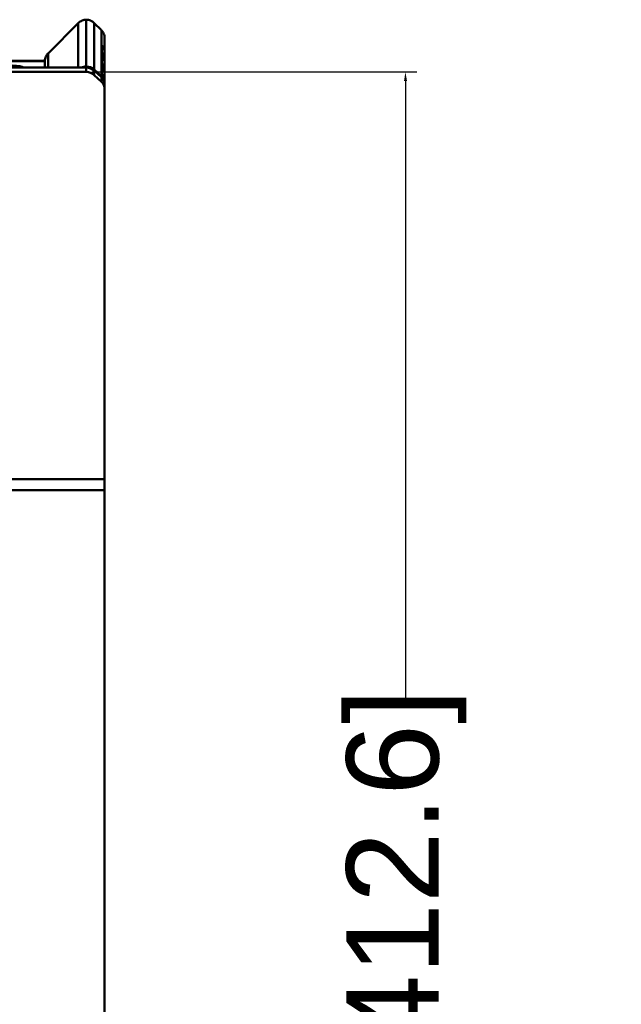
# Model space of a CAD drawing. Header units: inches. Extents: x 0.8 to 72.9, y -5.1 to 48.7.
# Tile 204 of 237: x 66.4 to 72.9, y 13.5 to 24.1. Entities that reach past the tile are written whole.
import ezdxf

# ---------------------------------------------------------------- set-up
doc = ezdxf.new("R2010")
doc.units = ezdxf.units.IN
doc.header["$MEASUREMENT"] = 0
for name, color, linetype, lineweight in [('Dimensions(ROSSANSI)', 7, 'Continuous', 25), ('Visible Edges(ROSSANSI)', 7, 'Continuous', 50), ('Visible Tangent Edges(ROSSANSI)', 7, 'Continuous', 50)]:
    doc.layers.add(name, color=color, linetype=linetype, lineweight=lineweight)
doc.styles.add('DEFAULT-ROSSANSI', font='arial.ttf')
doc.dimstyles.new('DEFAULT-ROSSANSI', dxfattribs={"dimtxt": 1, "dimasz": 0.098425, "dimexe": 0.125, "dimexo": 0.0625, "dimgap": 0.031496, "dimtad": 0, "dimtih": 1, "dimtoh": 1, "dimrnd": 1e-08, "dimzin": 0, "dimdsep": 46, "dimtxsty": 'DEFAULT-ROSSANSI', "dimcen": 0.09, "dimdle": 0.393701, "dimclrd": 7, "dimclre": 7, "dimclrt": 179, "dimadec": 0, "dimazin": 0, "dimtfac": 1, "dimtofl": 0, "dimtmove": 0, "dimatfit": 3, "dimfxl": 1, "dimtolj": 1, "dimtzin": 0, "dimlwd": 25, "dimlwe": 25, "dimarcsym": 0})

# ---------------------------------------------------------------- blocks, each defined once
blk = doc.blocks.new('*D8')
at = {"layer": 'Defpoints', "color": 0}
for p in [(67.103, 23.565), (67.103, 7.322), (70.567, 7.322)]:
    blk.add_point(p, dxfattribs=at)
at = {"layer": 'Dimensions(ROSSANSI)', "color": 7, "lineweight": 25}
for p, q in [((67.165, 23.565), (70.692, 23.565)), ((70.567, 23.466), (70.567, 16.671)), ((70.567, 7.42), (70.567, 8.695)), ((67.165, 7.322), (70.692, 7.322))]:
    blk.add_line(p, q, dxfattribs=at)
at = {"layer": 'Dimensions(ROSSANSI)', "color": 7}
for points in [[(70.551, 23.466), (70.584, 23.466), (70.567, 23.565)], [(70.551, 7.42), (70.584, 7.42), (70.567, 7.322)]]:
    blk.add_solid(points, dxfattribs=at)
at = {"layer": 'Dimensions(ROSSANSI)', "color": 179, "lineweight": 25, "insert": (69.926, 8.726), "char_height": 1, "attachment_point": 1, "rotation": 90, "style": 'DEFAULT-ROSSANSI'}
blk.add_mtext('\\A1;16.24 [412.6]', dxfattribs=at)

msp = doc.modelspace()

# ---------------------------------------------------------------- linework, layer by layer
at = {"layer": 'Visible Edges(ROSSANSI)'}
for p, q in [((67.104, 23.625), (67.104, 24.132)), ((66.694, 23.77), (67.018, 24.095)), ((67.191, 24.095), (67.265, 24.021)), ((67.304, 23.779), (67.304, 23.929)), ((67.274, 23.775), (67.274, 23.853)), ((67.274, 23.658), (67.274, 23.736)), ((67.304, 23.779), (67.304, 23.701)), ((67.103, 23.613), (34.996, 23.613)), ((35.444, 23.686), (66.655, 23.686)), ((66.654, 23.678), (66.654, 23.613)), ((67.274, 23.541), (67.274, 23.619)), ((67.304, 23.662), (67.304, 23.701)), ((67.304, 23.662), (67.304, 23.584)), ((67.103, 23.565), (34.996, 23.565)), ((67.268, 23.521), (67.191, 23.591)), ((67.268, 23.509), (67.191, 23.58)), ((67.191, 23.531), (67.268, 23.46)), ((67.304, 23.545), (67.304, 23.584)), ((67.304, 23.545), (67.304, 23.467)), ((67.304, 23.439), (67.304, 23.467)), ((67.304, 23.428), (67.304, 23.439)), ((67.304, 23.379), (67.304, 23.428)), ((67.304, 23.379), (67.304, 19.15)), ((67.304, 19.15), (67.304, 19.03)), ((67.304, 7.52), (67.304, 19.03))]:
    msp.add_line(p, q, dxfattribs=at)
for centre, major_axis, ratio, start_param, end_param in [((67.179, 23.779), (0.125, 0), 0.920845, 0, 0.707483), ((67.179, 23.701), (0.125, 0), 0.920845, 0, 0.707483), ((67.179, 23.662), (0.125, 0), 0.920845, 0, 0.707483), ((66.301, 23.61), (-0.125, 0), 0.189952, 3.282807, 6.141971), ((66.301, 23.61), (-0.125, 0), 0.189952, 3.282807, 6.141971), ((67.106, 23.51), (-0.125, 0), 0.920845, 4.726603, 5.167134), ((67.103, 23.498), (-0.125, 0), 0.920845, 3.926991, 4.712389), ((67.103, 23.51), (-0.125, 0), 0.920845, 3.926991, 4.698175), ((67.179, 23.584), (0.125, 0), 0.920845, 0, 0.707483), ((67.179, 23.545), (0.125, 0), 0.920845, 0, 0.707483), ((67.103, 23.45), (0.125, 0), 0.920845, 0.785398, 1.570796), ((67.179, 23.439), (0.125, 0), 0.920845, 0, 0.785398), ((67.179, 23.428), (0.125, 0), 0.920845, 0, 0.785398), ((67.179, 23.467), (0.125, 0), 0.920845, 0, 0.707483), ((67.179, 23.379), (0.125, 0), 0.920845, 0, 0.785398)]:
    msp.add_ellipse(centre, major_axis=major_axis, ratio=ratio, start_param=start_param, end_param=end_param, dxfattribs=at)
for points, knots in [([(67.021, 24.098), (67.026, 24.103), (67.032, 24.108), (67.045, 24.116), (67.052, 24.12), (67.06, 24.123), (67.067, 24.126), (67.074, 24.128), (67.089, 24.131), (67.097, 24.132), (67.104, 24.132)], [2.3561945, 2.3561945, 2.3561945, 2.3561945, 2.5305192, 2.5305192, 2.7417866, 2.7417866, 2.7417866, 2.9345826, 2.9345826, 3.1266146, 3.1266146, 3.1266146, 3.1266146]), ([(67.104, 24.132), (67.112, 24.132), (67.12, 24.131), (67.135, 24.128), (67.142, 24.126), (67.149, 24.123), (67.157, 24.12), (67.164, 24.116), (67.177, 24.108), (67.183, 24.103), (67.188, 24.098)], [-3.1266146, -3.1266146, -3.1266146, -3.1266146, -2.9345826, -2.9345826, -2.7417866, -2.7417866, -2.7417866, -2.5305192, -2.5305192, -2.3561945, -2.3561945, -2.3561945, -2.3561945]), ([(67.018, 24.095), (67.018, 24.096), (67.019, 24.096), (67.02, 24.097), (67.021, 24.098), (67.021, 24.098)], [4.88552768, 4.88552768, 4.88552768, 4.88552768, 4.89125412, 4.89125412, 4.89698056, 4.89698056, 4.89698056, 4.89698056]), ([(67.188, 24.098), (67.188, 24.098), (67.189, 24.097), (67.19, 24.096), (67.191, 24.096), (67.191, 24.095)], [-4.99447203, -4.99447203, -4.99447203, -4.99447203, -4.98874559, -4.98874559, -4.98301916, -4.98301916, -4.98301916, -4.98301916]), ([(67.265, 24.021), (67.265, 24.021), (67.266, 24.02), (67.267, 24.019), (67.267, 24.019), (67.268, 24.018)], [-2.35619449, -2.35619449, -2.35619449, -2.35619449, -2.33772314, -2.33772314, -2.31925178, -2.31925178, -2.31925178, -2.31925178]), ([(67.268, 24.018), (67.272, 24.014), (67.277, 24.009), (67.285, 23.997), (67.289, 23.99), (67.293, 23.983), (67.296, 23.974), (67.299, 23.966), (67.303, 23.95), (67.304, 23.943), (67.304, 23.936)], [-2.3192518, -2.3192518, -2.3192518, -2.3192518, -2.1598449, -2.1598449, -1.9634954, -1.9634954, -1.9634954, -1.7422161, -1.7422161, -1.5707963, -1.5707963, -1.5707963, -1.5707963]), ([(67.304, 23.936), (67.304, 23.935), (67.304, 23.934), (67.304, 23.931), (67.304, 23.93), (67.304, 23.929)], [-6.62192981, -6.62192981, -6.62192981, -6.62192981, -6.6138314, -6.6138314, -6.605733, -6.605733, -6.605733, -6.605733]), ([(66.655, 23.685), (66.655, 23.692), (66.656, 23.699), (66.66, 23.715), (66.662, 23.724), (66.666, 23.732), (66.67, 23.739), (66.674, 23.746), (66.682, 23.758), (66.687, 23.763), (66.691, 23.767)], [-1.5707963, -1.5707963, -1.5707963, -1.5707963, -1.3993765, -1.3993765, -1.1780972, -1.1780972, -1.1780972, -0.9817477, -0.9817477, -0.8223409, -0.8223409, -0.8223409, -0.8223409]), ([(66.691, 23.767), (66.692, 23.768), (66.692, 23.768), (66.693, 23.769), (66.694, 23.77), (66.694, 23.77)], [-0.82234087, -0.82234087, -0.82234087, -0.82234087, -0.80386952, -0.80386952, -0.78539816, -0.78539816, -0.78539816, -0.78539816]), ([(66.654, 23.678), (66.654, 23.679), (66.654, 23.681), (66.655, 23.683), (66.655, 23.684), (66.655, 23.685)], [-1.09427461, -1.09427461, -1.09427461, -1.09427461, -1.0861762, -1.0861762, -1.0780778, -1.0780778, -1.0780778, -1.0780778])]:
    msp.add_open_spline(points, degree=3, knots=knots, dxfattribs=at)
msp.add_open_spline([(67.104, 23.625), (67.104, 23.621), (67.104, 23.617), (67.104, 23.613)], degree=3, dxfattribs=at)
at = {"layer": 'Visible Tangent Edges(ROSSANSI)'}
for p, q in [((67.018, 23.613), (67.018, 24.095)), ((67.191, 23.591), (67.191, 24.095)), ((67.268, 23.521), (67.268, 24.018)), ((66.691, 23.613), (66.691, 23.767)), ((35.444, 23.683), (66.655, 23.683)), ((67.103, 23.613), (67.103, 23.565)), ((67.191, 23.591), (67.186, 23.584)), ((67.191, 23.531), (67.191, 23.58)), ((67.268, 23.521), (67.263, 23.514)), ((67.268, 23.509), (67.268, 23.46)), ((67.304, 23.439), (67.304, 23.439)), ((34.794, 19.15), (67.304, 19.15)), ((67.304, 19.03), (34.794, 19.03))]:
    msp.add_line(p, q, dxfattribs=at)

# ---------------------------------------------------------------- dimensions: what is measured, and where the dimension line sits
at = {"layer": 'Dimensions(ROSSANSI)', "color": 7, "lineweight": 25}
dim = msp.add_linear_dim(base=(70.567, 7.322), p1=(67.103, 23.565), p2=(67.103, 7.322), angle=90, dimstyle='DEFAULT-ROSSANSI', override={"dimtih": 0, "dimtoh": 0, "dimdec": 2, "dimtp": 0, "dimtm": 0, "dimtdec": 2, "dimatfit": 1}, dxfattribs=at)
dim.commit()
dim.dimension.update_dxf_attribs({"geometry": '*D8', "text_midpoint": (70.567, 12.683), "dimtype": 160})

doc.saveas('drawing.dxf')
